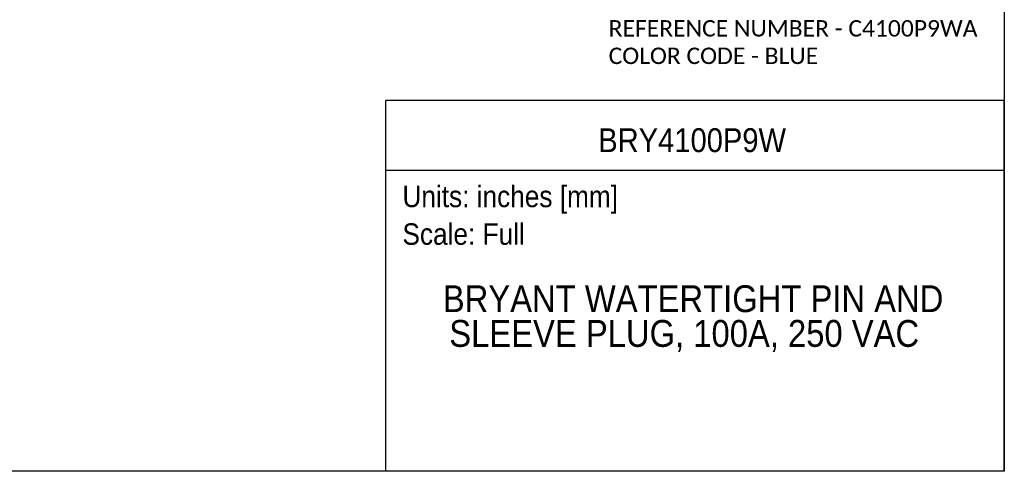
# Model space of a CAD drawing. Header units: inches. Extents: x 0 to 44, y 0 to 34.
# Tile 2 of 18: x 16.5 to 44, y 0 to 12.6. Entities that reach past the tile are written whole.
import ezdxf
from ezdxf.enums import TextEntityAlignment as Align

# ---------------------------------------------------------------- set-up
doc = ezdxf.new("R2010")
doc.units = ezdxf.units.IN
doc.header["$LTSCALE"] = 4
doc.header["$MEASUREMENT"] = 0
doc.linetypes.add('SLD-Solid', pattern=[0])
doc.layers.add('SLD-DEFPOINTS', color=7, linetype='Continuous')
doc.layers.add('TEXT', color=140, linetype='SLD-Solid', lineweight=25)
doc.styles.add('SLDTEXTSTYLE0', font='GOTHIC.TTF', dxfattribs={"width": 0.913})
doc.styles.add('SLDTEXTSTYLE1', font='CALIBRI.TTF')

# ---------------------------------------------------------------- blocks, each defined once
blk = doc.blocks.new('SW_NOTE_0')
at = {"layer": 'TEXT', "color": 0, "insert": (0, 0.766), "char_height": 0.6, "attachment_point": 1, "style": 'SLDTEXTSTYLE0'}
blk.add_mtext('Scale: Full', dxfattribs=at)
blk = doc.blocks.new('SW_NOTE_0_1')
at = {"layer": 'TEXT', "color": 0, "insert": (0, 0.766), "char_height": 0.6, "attachment_point": 1, "style": 'SLDTEXTSTYLE0'}
blk.add_mtext('Units: inches [mm]', dxfattribs=at)
blk = doc.blocks.new('Block1')
at = {"layer": 'TEXT'}
for p, q in [((44, 10.356), (26.716, 10.356)), ((26.716, 0), (26.716, 10.356)), ((44, 0), (44, 10.356)), ((26.716, 8.409), (44, 8.409)), ((44, 0), (26.716, 0))]:
    blk.add_line(p, q, dxfattribs=at)
for name, p in [('SW_NOTE_0_1', (27.179, 7.213)), ('SW_NOTE_0', (27.179, 6.162))]:
    blk.add_blockref(name, p, dxfattribs=at)
at = {"layer": 'TEXT', "color": 140, "style": 'SLDTEXTSTYLE0', "width": 0.913}
for tag, height, p in [('AUTOATTR0', 0.667, (32.652, 8.717)), ('AUTOATTR1_0', 0.75, (28.308, 4.222)), ('AUTOATTR1_1', 0.75, (28.488, 3.252))]:
    blk.add_attdef(tag, text='', height=height, dxfattribs=at).set_placement(p, align=Align.BOTTOM_LEFT)
blk = doc.blocks.new('Block2')
at = {"color": 7, "linetype": 'SLD-Solid', "lineweight": 18}
for q in [(44, 34), (0, 0)]:
    blk.add_line((44, 0), q, dxfattribs=at)
blk = doc.blocks.new('SW_NOTE_0_2')
at = {"layer": 'TEXT', "color": 0, "char_height": 0.45833, "attachment_point": 1, "style": 'SLDTEXTSTYLE1'}
for s, insert in [('REFERENCE NUMBER - C4100P9WA ', (0, 0.611)), ('COLOR CODE - BLUE', (0, -0.157))]:
    blk.add_mtext(s, dxfattribs=dict(at, insert=insert))

msp = doc.modelspace()

# ---------------------------------------------------------------- linework, layer by layer
at = {"color": 7, "linetype": 'SLD-Solid'}
for p, q in [((44, 34), (44, 0)), ((44, 0), (0, 0))]:
    msp.add_line(p, q, dxfattribs=at)

# ---------------------------------------------------------------- block references
at = {"layer": 'SLD-DEFPOINTS'}
msp.add_blockref('Block2', (0, 0), dxfattribs=at)
ref = msp.add_blockref('Block1', (0, 0), dxfattribs=at)
ref.add_attrib('AUTOATTR0', 'BRY4100P9W', dxfattribs={"layer": 'TEXT', "height": 0.6667, "style": 'SLDTEXTSTYLE0', "width": 0.913}).set_placement((32.652, 8.717), align=Align.BOTTOM_LEFT)
ref.add_attrib('AUTOATTR1_0', 'BRYANT WATERTIGHT PIN AND ', dxfattribs={"layer": 'TEXT', "height": 0.75, "style": 'SLDTEXTSTYLE0', "width": 0.913}).set_placement((28.308, 4.222), align=Align.BOTTOM_LEFT)
ref.add_attrib('AUTOATTR1_1', 'SLEEVE PLUG, 100A, 250 VAC', dxfattribs={"layer": 'TEXT', "height": 0.75, "style": 'SLDTEXTSTYLE0', "width": 0.913}).set_placement((28.488, 3.252), align=Align.BOTTOM_LEFT)
at = {"layer": 'TEXT'}
msp.add_blockref('SW_NOTE_0_2', (32.942, 11.993), dxfattribs=at)

doc.saveas('drawing.dxf')
